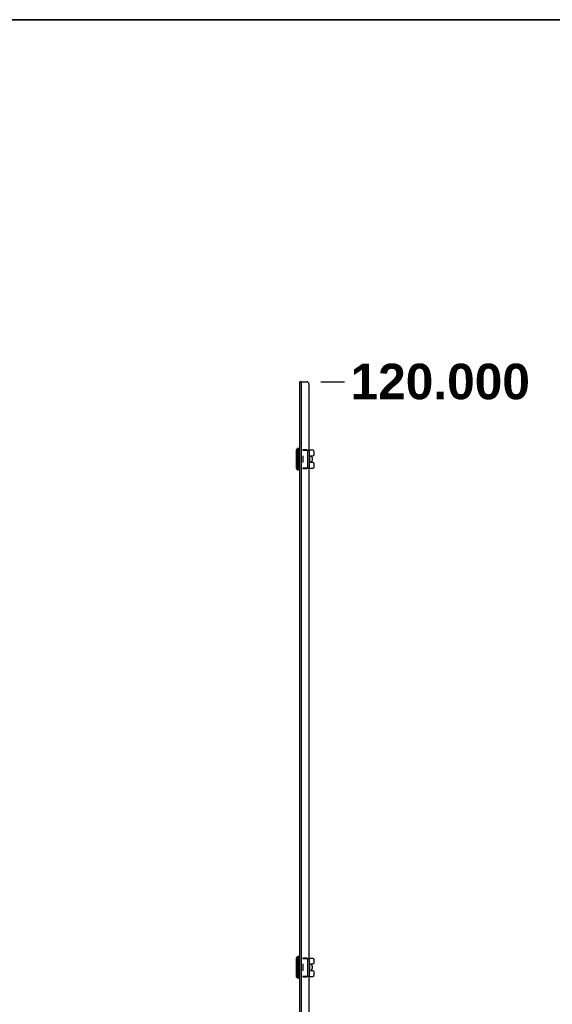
# Model space of a CAD drawing. Header units: inches. Extents: x 0 to 400, y -11 to 260.
# Tile 51 of 61: x 260 to 303, y 177 to 257. Entities that reach past the tile are written whole.
import ezdxf

# ---------------------------------------------------------------- set-up
doc = ezdxf.new("R2010")
doc.units = ezdxf.units.IN
doc.header["$LTSCALE"] = 24.005935
doc.header["$MEASUREMENT"] = 0
doc.layers.get('0').update_dxf_attribs({"lineweight": 25})
for name, color, linetype, lineweight in [('Dimensions(ANSI)', 7, 'Continuous', 25), ('Sketch Geometry(ANSI)', 7, 'Continuous', 25), ('Symbols(ANSI)', 7, 'Continuous', 25), ('Visible Edges(ANSI)', 7, 'Continuous', 25), ('Visible Tangent Edges(ANSI)', 7, 'Continuous', 25)]:
    doc.layers.add(name, color=color, linetype=linetype, lineweight=lineweight)
doc.styles.add('Current-ANSI', font='arial.ttf')
doc.styles.add('Dimension-ANSI', font='arialbd.ttf')
doc.dimstyles.new('INCH-ANSI', dxfattribs={"dimscale": 24.005935, "dimtxt": 0.12, "dimasz": 0.098425, "dimexe": 0.04, "dimexo": 0.04, "dimgap": 0.031496, "dimtad": 0, "dimtih": 1, "dimtoh": 1, "dimdec": 3, "dimrnd": 1e-08, "dimzin": 0, "dimdsep": 46, "dimtxsty": 'Dimension-ANSI', "dimcen": 0.09, "dimdle": 0.312, "dimclrd": 179, "dimclre": 179, "dimclrt": 7, "dimadec": 1, "dimazin": 0, "dimtfac": 1, "dimtdec": 3, "dimtofl": 0, "dimtmove": 0, "dimatfit": 3, "dimfxl": 1, "dimtolj": 1, "dimtzin": 4, "dimlwd": 25, "dimlwe": 25, "dimarcsym": 0})

# ---------------------------------------------------------------- blocks, each defined once
blk = doc.blocks.new('*D20')
at = {"layer": 'Defpoints', "color": 0, "linetype": 'Continuous', "transparency": 16777216}
for p in [(283.375, 227.32), (286.255, 227.32), (282.636, 50.035)]:
    blk.add_point(p, dxfattribs=at)
at = {"layer": 'Dimensions(ANSI)', "color": 179, "linetype": 'Continuous', "lineweight": 25, "true_color": 0x262658, "transparency": 16777216}
blk.add_line((284.335, 227.32), (286.255, 227.32), dxfattribs=at)
at = {"layer": 'Dimensions(ANSI)', "color": 7, "linetype": 'Continuous', "lineweight": 25, "transparency": 16777216, "insert": (294.027, 227.32), "char_height": 2.88071, "attachment_point": 5, "style": 'Dimension-ANSI'}
blk.add_mtext('\\A1;120.000', dxfattribs=at)
blk = doc.blocks.new('Borders 8_EXM - B (Inch)')
at = {"layer": 'Sketch Geometry(ANSI)', "linetype": 'Continuous', "lineweight": 35}
blk.add_line((16.3979, 10.6915), (0.5229, 10.6915), dxfattribs=at)
at = {"layer": 'Symbols(ANSI)', "color": 7, "style": 'Current-ANSI'}
blk.add_attdef('FILENAME_AND_PATH_001', (6.1601, 10.7181), '', height=0.09, dxfattribs=at)

msp = doc.modelspace()

# ---------------------------------------------------------------- linework, layer by layer
at = {"layer": 'Visible Edges(ANSI)'}
for p, q in [((282.763, 227.3199), (282.6359, 227.3199)), ((282.6359, 50.0351), (282.6359, 227.3199)), ((282.763, 227.3199), (283.1899, 227.3199)), ((283.3746, 227.1352), (283.3746, 221.7681)), ((282.6068, 221.9135), (282.473, 221.9135)), ((282.3684, 220.2838), (282.3684, 221.7984)), ((282.8805, 221.7681), (283.3018, 221.7681)), ((282.8807, 221.3174), (282.8805, 221.3174)), ((282.8805, 221.2606), (282.8807, 221.2606)), ((282.8807, 221.3174), (282.8807, 221.2606)), ((282.9166, 221.8256), (283.1973, 221.8256)), ((282.9166, 221.7681), (282.9166, 221.8256)), ((283.1973, 221.8256), (283.1973, 221.7681)), ((283.3018, 221.7681), (283.4295, 221.7681)), ((283.6943, 221.7681), (283.4295, 221.7681)), ((283.4297, 220.3143), (283.4297, 221.7679)), ((283.4297, 221.3174), (283.6943, 221.3174)), ((283.5317, 221.2606), (283.4297, 221.2606)), ((283.4297, 221.1719), (283.4331, 221.1719)), ((283.4925, 221.2606), (283.4925, 221.3174)), ((283.6478, 221.1443), (283.6478, 220.9378)), ((283.8107, 221.4337), (283.8107, 221.6518)), ((282.8807, 220.8215), (282.8805, 220.8215)), ((282.8805, 220.7648), (282.8807, 220.7648)), ((283.3018, 220.314), (282.8805, 220.314)), ((282.8807, 220.8215), (282.8807, 220.7648)), ((282.9166, 220.2566), (282.9166, 220.314)), ((283.1973, 220.2566), (282.9166, 220.2566)), ((283.1973, 220.314), (283.1973, 220.2566)), ((283.4295, 220.314), (283.3018, 220.314)), ((283.3746, 220.314), (283.3746, 180.5864)), ((283.4295, 220.314), (283.6943, 220.314)), ((283.4331, 220.9102), (283.4297, 220.9102)), ((283.4297, 220.8215), (283.5317, 220.8215)), ((283.6943, 220.7648), (283.4297, 220.7648)), ((283.4925, 220.7648), (283.4925, 220.8215)), ((283.8107, 220.4304), (283.8107, 220.6485)), ((282.6068, 220.1686), (282.473, 220.1686)), ((282.3684, 179.102), (282.3684, 180.6166)), ((282.6068, 180.7318), (282.473, 180.7318)), ((282.8805, 180.5864), (283.3018, 180.5864)), ((282.9166, 180.6438), (283.1973, 180.6438)), ((282.9166, 180.5864), (282.9166, 180.6438)), ((283.1973, 180.6438), (283.1973, 180.5864)), ((283.3018, 180.5864), (283.4295, 180.5864)), ((283.6943, 180.5864), (283.4295, 180.5864)), ((283.4297, 179.1325), (283.4297, 180.5861)), ((283.8107, 180.2519), (283.8107, 180.47)), ((282.8807, 180.1356), (282.8805, 180.1356)), ((282.8805, 180.0789), (282.8807, 180.0789)), ((282.8807, 179.6397), (282.8805, 179.6397)), ((282.8805, 179.583), (282.8807, 179.583)), ((282.8807, 180.1356), (282.8807, 180.0789)), ((282.8807, 179.6397), (282.8807, 179.583)), ((283.4297, 180.1356), (283.6943, 180.1356)), ((283.5317, 180.0789), (283.4297, 180.0789)), ((283.4297, 179.9902), (283.4331, 179.9902)), ((283.4331, 179.7284), (283.4297, 179.7284)), ((283.4297, 179.6397), (283.5317, 179.6397)), ((283.6943, 179.583), (283.4297, 179.583)), ((283.4925, 180.0789), (283.4925, 180.1356)), ((283.4925, 179.583), (283.4925, 179.6397)), ((283.6478, 179.9625), (283.6478, 179.7561)), ((282.6068, 178.9868), (282.473, 178.9868)), ((283.3018, 179.1322), (282.8805, 179.1322)), ((282.9166, 179.0748), (282.9166, 179.1322)), ((283.1973, 179.0748), (282.9166, 179.0748)), ((283.1973, 179.1322), (283.1973, 179.0748)), ((283.4295, 179.1322), (283.3018, 179.1322)), ((283.3746, 179.1322), (283.3746, 139.4046)), ((283.4295, 179.1322), (283.6943, 179.1322)), ((283.8107, 179.2486), (283.8107, 179.4667))]:
    msp.add_line(p, q, dxfattribs=at)
at = {"layer": 'Visible Edges(ANSI)', "flags": 128}
for points in [[(283.4295, 221.7681), (283.4295, 221.7681), (283.4296, 221.7681), (283.4296, 221.7681), (283.4296, 221.7681), (283.4296, 221.7681), (283.4296, 221.7681), (283.4296, 221.7681), (283.4296, 221.7681), (283.4296, 221.7681), (283.4296, 221.7681), (283.4296, 221.7681), (283.4296, 221.7681), (283.4297, 221.7681), (283.4297, 221.768), (283.4297, 221.768), (283.4297, 221.768), (283.4297, 221.768), (283.4297, 221.768), (283.4297, 221.768), (283.4297, 221.768), (283.4297, 221.7679), (283.4297, 221.7679), (283.4297, 221.7679), (283.4297, 221.7679)], [(283.4297, 220.3143), (283.4297, 220.3143), (283.4297, 220.3142), (283.4297, 220.3142), (283.4297, 220.3142), (283.4297, 220.3142), (283.4297, 220.3142), (283.4297, 220.3142), (283.4297, 220.3141), (283.4297, 220.3141), (283.4297, 220.3141), (283.4297, 220.3141), (283.4296, 220.3141), (283.4296, 220.3141), (283.4296, 220.3141), (283.4296, 220.3141), (283.4296, 220.3141), (283.4296, 220.314), (283.4296, 220.314), (283.4296, 220.314), (283.4296, 220.314), (283.4296, 220.314), (283.4296, 220.314), (283.4295, 220.314), (283.4295, 220.314)], [(283.4295, 180.5864), (283.4295, 180.5864), (283.4296, 180.5864), (283.4296, 180.5864), (283.4296, 180.5864), (283.4296, 180.5863), (283.4296, 180.5863), (283.4296, 180.5863), (283.4296, 180.5863), (283.4296, 180.5863), (283.4296, 180.5863), (283.4296, 180.5863), (283.4296, 180.5863), (283.4297, 180.5863), (283.4297, 180.5863), (283.4297, 180.5863), (283.4297, 180.5862), (283.4297, 180.5862), (283.4297, 180.5862), (283.4297, 180.5862), (283.4297, 180.5862), (283.4297, 180.5862), (283.4297, 180.5861), (283.4297, 180.5861), (283.4297, 180.5861)], [(283.4297, 179.1325), (283.4297, 179.1325), (283.4297, 179.1325), (283.4297, 179.1325), (283.4297, 179.1324), (283.4297, 179.1324), (283.4297, 179.1324), (283.4297, 179.1324), (283.4297, 179.1324), (283.4297, 179.1324), (283.4297, 179.1323), (283.4297, 179.1323), (283.4296, 179.1323), (283.4296, 179.1323), (283.4296, 179.1323), (283.4296, 179.1323), (283.4296, 179.1323), (283.4296, 179.1323), (283.4296, 179.1323), (283.4296, 179.1323), (283.4296, 179.1323), (283.4296, 179.1323), (283.4296, 179.1323), (283.4295, 179.1322), (283.4295, 179.1322)]]:
    msp.add_lwpolyline(points, dxfattribs=at)
at = {"layer": 'Visible Edges(ANSI)'}
for centre, radius, start, end in [((283.1899, 227.1352), 0.1847, 0, 90), ((282.4265, 221.7984), 0.0582, 115.830497, 180), ((282.3885, 221.8769), 0.0291, 295.830497, 345.706462), ((282.473, 221.8554), 0.0582, 90, 165.706462), ((282.6068, 221.8845), 0.0291, 0, 90), ((283.0272, 221.5064), 0.4653, 34.228866, 41.703289), ((283.6943, 221.6518), 0.1163, 0, 90), ((283.6943, 221.4337), 0.1163, 270, 0), ((282.4265, 220.2838), 0.0582, 180, 244.169503), ((283.3791, 220.294), 0.0145, 252.013072, 321.319684), ((283.0272, 220.5758), 0.4653, 321.319684, 325.771134), ((283.6943, 220.6485), 0.1163, 0, 90), ((283.6943, 220.4304), 0.1163, 270, 0), ((282.3885, 220.2052), 0.0291, 14.293538, 64.169503), ((282.473, 220.2268), 0.0582, 194.293538, 270), ((282.6068, 220.1977), 0.0291, 270, 0), ((282.4265, 180.6166), 0.0582, 115.830497, 180), ((282.3885, 180.6951), 0.0291, 295.830497, 345.706462), ((282.473, 180.6736), 0.0582, 90, 165.706462), ((282.6068, 180.7027), 0.0291, 0, 90), ((283.0272, 180.3246), 0.4653, 34.228866, 41.703289), ((283.6943, 180.47), 0.1163, 0, 90), ((283.6943, 180.2519), 0.1163, 270, 0), ((283.6943, 179.4667), 0.1163, 0, 90), ((282.4265, 179.102), 0.0582, 180, 244.169503), ((282.3885, 179.0235), 0.0291, 14.293538, 64.169503), ((282.473, 179.045), 0.0582, 194.293538, 270), ((282.6068, 179.0159), 0.0291, 270, 0), ((283.3791, 179.1123), 0.0145, 252.013072, 321.319684), ((283.0272, 179.394), 0.4653, 321.319684, 325.771134), ((283.6943, 179.2486), 0.1163, 270, 0)]:
    msp.add_arc(centre, radius, start, end, dxfattribs=at)
for centre, major_axis, start_param, end_param in [((283.5317, 221.1443), (0, 0.1163), 4.712389, 6.2831853), ((283.5317, 220.9378), (0, -0.1163), 0, 1.5707963), ((283.5317, 179.9625), (0, 0.1163), 4.712389, 6.2831853), ((283.5317, 179.7561), (0, -0.1163), 0, 1.5707963)]:
    msp.add_ellipse(centre, major_axis=major_axis, ratio=0.9975641, start_param=start_param, end_param=end_param, dxfattribs=at)
at = {"layer": 'Visible Tangent Edges(ANSI)'}
for p, q in [((282.763, 227.3199), (282.763, 50.0351)), ((282.4012, 220.2314), (282.4012, 221.8507)), ((282.4167, 221.8697), (282.4167, 220.2124)), ((282.473, 221.9135), (282.473, 220.1686)), ((282.6068, 220.1686), (282.6068, 221.9135)), ((282.8807, 221.2606), (282.8807, 220.8215)), ((283.0272, 221.7681), (283.0272, 221.8256)), ((283.3018, 220.314), (283.3018, 221.7681)), ((283.4331, 221.1719), (283.4331, 220.9102)), ((283.0272, 220.2566), (283.0272, 220.314)), ((283.3904, 220.314), (283.3904, 220.285)), ((282.4012, 179.0496), (282.4012, 180.669)), ((282.4167, 180.688), (282.4167, 179.0306)), ((282.473, 180.7318), (282.473, 178.9868)), ((282.6068, 178.9868), (282.6068, 180.7318)), ((283.0272, 180.5864), (283.0272, 180.6438)), ((283.3018, 179.1322), (283.3018, 180.5864)), ((282.8807, 180.0789), (282.8807, 179.6397)), ((283.4331, 179.9902), (283.4331, 179.7284)), ((283.0272, 179.0748), (283.0272, 179.1322)), ((283.3904, 179.1322), (283.3904, 179.1032))]:
    msp.add_line(p, q, dxfattribs=at)
at = {"layer": 'Visible Tangent Edges(ANSI)', "flags": 128}
for points in [[(283.4774, 221.3174), (283.4775, 221.315), (283.4776, 221.3126), (283.4777, 221.3103), (283.4778, 221.3079), (283.4779, 221.3056), (283.478, 221.3032), (283.478, 221.3008), (283.4781, 221.2985), (283.4782, 221.2961), (283.4782, 221.2937), (283.4783, 221.2914), (283.4784, 221.289), (283.4784, 221.2866), (283.4785, 221.2843), (283.4785, 221.2819), (283.4785, 221.2796), (283.4786, 221.2772), (283.4786, 221.2748), (283.4787, 221.2725), (283.4787, 221.2701), (283.4787, 221.2677), (283.4787, 221.2654), (283.4788, 221.263), (283.4788, 221.2606)], [(283.4925, 221.2606), (283.4924, 221.263), (283.4924, 221.2654), (283.4924, 221.2677), (283.4924, 221.2701), (283.4923, 221.2725), (283.4923, 221.2748), (283.4923, 221.2772), (283.4922, 221.2795), (283.4922, 221.2819), (283.4921, 221.2843), (283.4921, 221.2866), (283.492, 221.289), (283.492, 221.2913), (283.4919, 221.2937), (283.4918, 221.2961), (283.4918, 221.2984), (283.4917, 221.3008), (283.4916, 221.3032), (283.4915, 221.3055), (283.4914, 221.3079), (283.4914, 221.3103), (283.4913, 221.3126), (283.4912, 221.315), (283.4911, 221.3174)], [(283.4788, 220.8215), (283.4788, 220.8191), (283.4787, 220.8168), (283.4787, 220.8144), (283.4787, 220.8121), (283.4787, 220.8097), (283.4786, 220.8073), (283.4786, 220.805), (283.4785, 220.8026), (283.4785, 220.8002), (283.4785, 220.7979), (283.4784, 220.7955), (283.4784, 220.7931), (283.4783, 220.7908), (283.4782, 220.7884), (283.4782, 220.7861), (283.4781, 220.7837), (283.478, 220.7813), (283.478, 220.779), (283.4779, 220.7766), (283.4778, 220.7742), (283.4777, 220.7719), (283.4776, 220.7695), (283.4775, 220.7672), (283.4774, 220.7648)], [(283.4911, 220.7648), (283.4912, 220.7672), (283.4913, 220.7695), (283.4914, 220.7719), (283.4914, 220.7743), (283.4915, 220.7766), (283.4916, 220.779), (283.4917, 220.7814), (283.4918, 220.7837), (283.4918, 220.7861), (283.4919, 220.7884), (283.492, 220.7908), (283.492, 220.7932), (283.4921, 220.7955), (283.4921, 220.7979), (283.4922, 220.8003), (283.4922, 220.8026), (283.4923, 220.805), (283.4923, 220.8073), (283.4923, 220.8097), (283.4924, 220.8121), (283.4924, 220.8144), (283.4924, 220.8168), (283.4924, 220.8192), (283.4925, 220.8215)], [(283.4774, 180.1356), (283.4775, 180.1332), (283.4776, 180.1309), (283.4777, 180.1285), (283.4778, 180.1261), (283.4779, 180.1238), (283.478, 180.1214), (283.478, 180.1191), (283.4781, 180.1167), (283.4782, 180.1143), (283.4782, 180.112), (283.4783, 180.1096), (283.4784, 180.1072), (283.4784, 180.1049), (283.4785, 180.1025), (283.4785, 180.1001), (283.4785, 180.0978), (283.4786, 180.0954), (283.4786, 180.0931), (283.4787, 180.0907), (283.4787, 180.0883), (283.4787, 180.086), (283.4787, 180.0836), (283.4788, 180.0812), (283.4788, 180.0789)], [(283.4788, 179.6397), (283.4788, 179.6374), (283.4787, 179.635), (283.4787, 179.6326), (283.4787, 179.6303), (283.4787, 179.6279), (283.4786, 179.6256), (283.4786, 179.6232), (283.4785, 179.6208), (283.4785, 179.6185), (283.4785, 179.6161), (283.4784, 179.6137), (283.4784, 179.6114), (283.4783, 179.609), (283.4782, 179.6066), (283.4782, 179.6043), (283.4781, 179.6019), (283.478, 179.5996), (283.478, 179.5972), (283.4779, 179.5948), (283.4778, 179.5925), (283.4777, 179.5901), (283.4776, 179.5877), (283.4775, 179.5854), (283.4774, 179.583)], [(283.4925, 180.0789), (283.4924, 180.0812), (283.4924, 180.0836), (283.4924, 180.086), (283.4924, 180.0883), (283.4923, 180.0907), (283.4923, 180.093), (283.4923, 180.0954), (283.4922, 180.0978), (283.4922, 180.1001), (283.4921, 180.1025), (283.4921, 180.1048), (283.492, 180.1072), (283.492, 180.1096), (283.4919, 180.1119), (283.4918, 180.1143), (283.4918, 180.1167), (283.4917, 180.119), (283.4916, 180.1214), (283.4915, 180.1238), (283.4914, 180.1261), (283.4914, 180.1285), (283.4913, 180.1309), (283.4912, 180.1332), (283.4911, 180.1356)], [(283.4911, 179.583), (283.4912, 179.5854), (283.4913, 179.5878), (283.4914, 179.5901), (283.4914, 179.5925), (283.4915, 179.5948), (283.4916, 179.5972), (283.4917, 179.5996), (283.4918, 179.6019), (283.4918, 179.6043), (283.4919, 179.6067), (283.492, 179.609), (283.492, 179.6114), (283.4921, 179.6138), (283.4921, 179.6161), (283.4922, 179.6185), (283.4922, 179.6208), (283.4923, 179.6232), (283.4923, 179.6256), (283.4923, 179.6279), (283.4924, 179.6303), (283.4924, 179.6327), (283.4924, 179.635), (283.4924, 179.6374), (283.4925, 179.6397)]]:
    msp.add_lwpolyline(points, dxfattribs=at)

# ---------------------------------------------------------------- block references
at = {"xscale": 24.0059345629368, "yscale": 24.0059345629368, "zscale": 24.0059345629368}
msp.add_blockref('Borders 8_EXM - B (Inch)', (0, 0), dxfattribs=at)

# ---------------------------------------------------------------- dimensions: what is measured, and where the dimension line sits
at = {"layer": 'Dimensions(ANSI)', "color": 179, "linetype": 'Continuous', "lineweight": 25, "true_color": 0x262658}
dim = msp.add_ordinate_dim(feature_location=(283.3746, 227.3199), offset=(2.8807, 0), dtype=0, origin=(282.6359, 50.0351), dimstyle='INCH-ANSI', override={"dimgap": 0.031496, "dimtad": 0, "dimdec": 3, "dimlfac": 0.676877, "dimtol": 0, "dimlim": 0, "dimtp": 0, "dimtm": 0, "dimtdec": 3}, dxfattribs=at)
dim.commit()
dim.dimension.update_dxf_attribs({"geometry": '*D20', "text_midpoint": (294.0265, 227.3199)})

doc.saveas('drawing.dxf')
